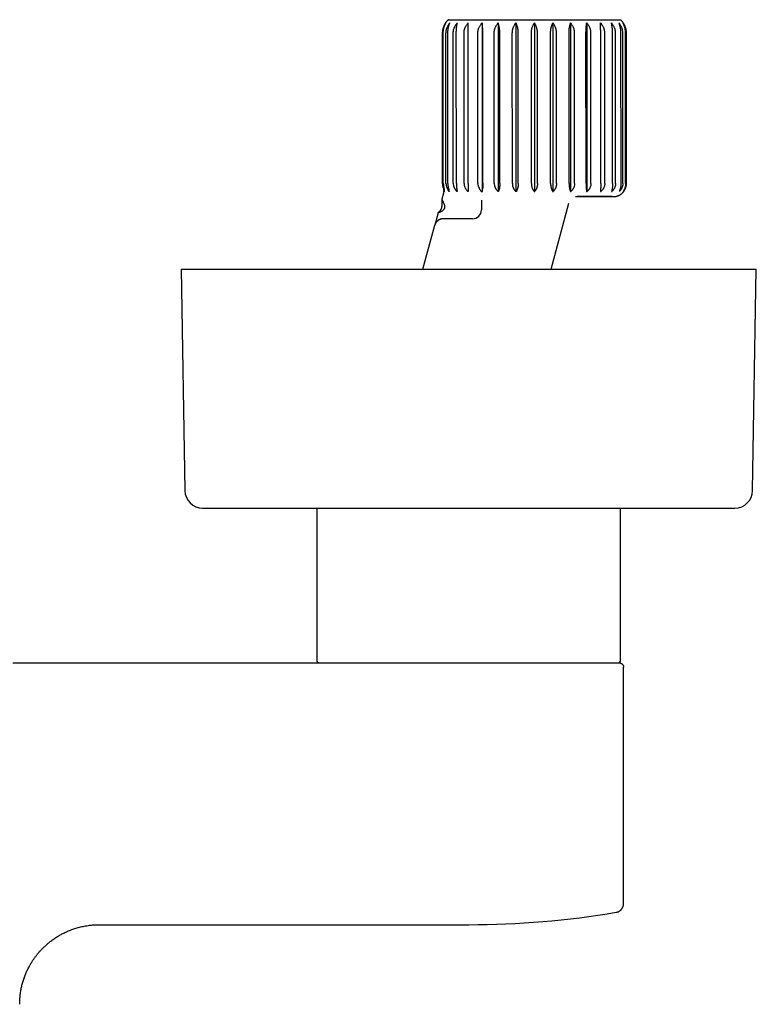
# Model space of a CAD drawing. Header units: millimetres. Extents: x 8 to 775, y 12 to 464.
# Tile 6 of 15: x 424 to 507, y 177 to 288. Entities that reach past the tile are written whole.
import ezdxf

# ---------------------------------------------------------------- set-up
doc = ezdxf.new("R2010")
doc.units = ezdxf.units.MM

msp = doc.modelspace()

# ---------------------------------------------------------------- linework, layer by layer
at = {"color": 7, "linetype": 'Continuous', "lineweight": 30}
for p, q in [((476.22, 287.45), (476.23, 268.42)), ((478.04, 287.45), (478.05, 268.42)), ((480.04, 287.45), (480.05, 268.42)), ((482.13, 287.45), (482.14, 268.42)), ((484.22, 287.45), (484.23, 268.42)), ((486.22, 287.45), (486.22, 268.42)), ((488.04, 287.45), (488.04, 268.42)), ((471.73, 286.32), (471.74, 269.32)), ((471.76, 269.32), (471.76, 286.32)), ((471.83, 269.32), (471.83, 286.32)), ((472.14, 269.32), (472.14, 286.32)), ((472.36, 269.32), (472.35, 286.32)), ((472.96, 269.32), (472.96, 286.32)), ((473.31, 269.32), (473.3, 286.32)), ((474.18, 269.32), (474.18, 286.32)), ((474.64, 269.32), (474.64, 286.32)), ((475.75, 269.32), (475.74, 286.32)), ((476.3, 269.32), (476.3, 286.32)), ((477.59, 269.32), (477.59, 286.32)), ((478.22, 269.32), (478.22, 286.32)), ((479.64, 269.32), (479.63, 286.32)), ((480.31, 269.32), (480.31, 286.32)), ((481.79, 269.32), (481.79, 286.32)), ((482.48, 269.32), (482.48, 286.32)), ((483.96, 269.32), (483.96, 286.32)), ((484.63, 269.32), (484.63, 286.32)), ((486.05, 269.32), (486.05, 286.32)), ((486.68, 269.32), (486.67, 286.32)), ((487.97, 269.32), (487.96, 286.32)), ((488.52, 269.32), (488.52, 286.32)), ((489.63, 269.32), (489.63, 286.32)), ((490.09, 269.32), (490.09, 286.32)), ((490.97, 269.32), (490.96, 286.32)), ((491.31, 269.32), (491.31, 286.32)), ((491.92, 269.32), (491.91, 286.32)), ((492.13, 269.32), (492.12, 286.32)), ((492.44, 269.32), (492.43, 286.32)), ((492.51, 269.32), (492.51, 286.32)), ((492.54, 269.32), (492.53, 286.32)), ((471.84, 268.23), (471.66, 267.55)), ((471.98, 268.42), (471.92, 268.42)), ((471.66, 267.55), (471.66, 266.82)), ((476.14, 267.44), (476.14, 266.32)), ((471.25, 266.01), (470.86, 264.58)), ((476.14, 266.32), (476.14, 266.32)), ((484.03, 259.62), (486.03, 267.08)), ((484.03, 259.62), (486.03, 267.08)), ((471.82, 265.32), (471.8, 265.32)), ((471.83, 265.32), (471.81, 265.32)), ((475.14, 265.32), (472.97, 265.32)), ((469.54, 259.62), (470.86, 264.58)), ((442.21, 259.62), (442.63, 234.59)), ((442.21, 259.62), (502.78, 259.62)), ((502.78, 259.62), (507.21, 259.62)), ((506.79, 234.59), (507.21, 259.62)), ((444.63, 232.62), (500.69, 232.62)), ((457.53, 232.62), (457.53, 215.43)), ((491.88, 215.43), (491.88, 232.62)), ((500.69, 232.62), (504.79, 232.62)), ((423.2, 215.13), (474.71, 215.13)), ((492.21, 187.92), (492.21, 214.63)), ((492.21, 214.63), (492.21, 214.63)), ((492.21, 187.92), (492.21, 187.91)), ((492.21, 187.92), (492.21, 187.92)), ((432.96, 185.53), (474.71, 185.53))]:
    msp.add_line(p, q, dxfattribs=at)
at = {"color": 7, "linetype": 'Continuous', "lineweight": 30, "flags": 128}
for points in [[(472.41, 287.82), (472.41, 287.82), (472.42, 287.82), (472.44, 287.82), (472.46, 287.82), (472.49, 287.82), (472.53, 287.82), (472.57, 287.82), (472.62, 287.82), (472.68, 287.82), (472.74, 287.82), (472.81, 287.82), (472.88, 287.82), (472.97, 287.82), (473.05, 287.82), (473.15, 287.82), (473.25, 287.82), (473.36, 287.82), (473.47, 287.82), (473.59, 287.82), (473.71, 287.82), (473.84, 287.82), (473.98, 287.82), (474.12, 287.82), (474.27, 287.82), (474.42, 287.82), (474.58, 287.82), (474.74, 287.82), (474.91, 287.82), (475.08, 287.82), (475.26, 287.82), (475.44, 287.82), (475.63, 287.82), (475.82, 287.82), (476.01, 287.82), (476.21, 287.82), (476.42, 287.82), (476.62, 287.82), (476.84, 287.82), (477.05, 287.82), (477.27, 287.82), (477.49, 287.82), (477.72, 287.82), (477.95, 287.82), (478.18, 287.82), (478.41, 287.82), (478.65, 287.82), (478.89, 287.82), (479.13, 287.82), (479.37, 287.82), (479.62, 287.82), (479.86, 287.82), (480.11, 287.82), (480.36, 287.82), (480.61, 287.82), (480.86, 287.82), (481.12, 287.82), (481.37, 287.82), (481.62, 287.82), (481.88, 287.82), (482.13, 287.82), (482.39, 287.82), (482.64, 287.82), (482.89, 287.82), (483.15, 287.82), (483.4, 287.82), (483.65, 287.82), (483.9, 287.82), (484.15, 287.82), (484.4, 287.82), (484.65, 287.82), (484.89, 287.82), (485.14, 287.82), (485.38, 287.82), (485.62, 287.82), (485.85, 287.82), (486.09, 287.82), (486.32, 287.82), (486.55, 287.82), (486.77, 287.82), (486.99, 287.82), (487.21, 287.82), (487.43, 287.82), (487.64, 287.82), (487.85, 287.82), (488.05, 287.82), (488.25, 287.82), (488.45, 287.82), (488.64, 287.82), (488.82, 287.82), (489.01, 287.82), (489.18, 287.82), (489.36, 287.82), (489.53, 287.82), (489.69, 287.82), (489.85, 287.82), (490, 287.82), (490.14, 287.82), (490.29, 287.82), (490.42, 287.82), (490.55, 287.82), (490.68, 287.82), (490.8, 287.82), (490.91, 287.82), (491.01, 287.82), (491.11, 287.82), (491.21, 287.82), (491.3, 287.82), (491.38, 287.82), (491.45, 287.82), (491.52, 287.82), (491.59, 287.82), (491.64, 287.82), (491.69, 287.82), (491.74, 287.82), (491.77, 287.82), (491.8, 287.82), (491.82, 287.82), (491.84, 287.82), (491.85, 287.82), (491.85, 287.82)], [(472.52, 268.42), (472.51, 268.42), (472.51, 268.42), (472.5, 268.42), (472.49, 268.42), (472.48, 268.42), (472.47, 268.42), (472.47, 268.42), (472.46, 268.42)], [(473.41, 268.42), (473.41, 268.42), (473.4, 268.42), (473.4, 268.42), (473.39, 268.42), (473.38, 268.42), (473.38, 268.42), (473.37, 268.42), (473.36, 268.42)], [(474.66, 268.42), (474.66, 268.42), (474.65, 268.42), (474.64, 268.42), (474.63, 268.42), (474.62, 268.42), (474.61, 268.42), (474.61, 268.42), (474.6, 268.42)], [(478.07, 268.42), (478.06, 268.42), (478.05, 268.42), (478.04, 268.42), (478.03, 268.42), (478.02, 268.42), (478.01, 268.42), (477.99, 268.42), (477.98, 268.42)], [(480.09, 268.42), (480.07, 268.42), (480.06, 268.42), (480.05, 268.42), (480.04, 268.42), (480.02, 268.42), (480.01, 268.42), (480, 268.42), (479.99, 268.42)], [(482.09, 268.42), (482.1, 268.42), (482.11, 268.42), (482.12, 268.42), (482.14, 268.42), (482.15, 268.42), (482.16, 268.42), (482.17, 268.42), (482.19, 268.42)], [(484.19, 268.42), (484.2, 268.42), (484.21, 268.42), (484.22, 268.42), (484.24, 268.42), (484.25, 268.42), (484.26, 268.42), (484.27, 268.42), (484.28, 268.42)], [(486.2, 268.42), (486.21, 268.42), (486.22, 268.42), (486.23, 268.42), (486.24, 268.42), (486.26, 268.42), (486.27, 268.42), (486.28, 268.42), (486.29, 268.42)], [(488.03, 268.42), (488.04, 268.42), (488.05, 268.42), (488.06, 268.42), (488.07, 268.42), (488.08, 268.42), (488.09, 268.42), (488.1, 268.42), (488.11, 268.42)], [(489.61, 268.42), (489.62, 268.42), (489.63, 268.42), (489.63, 268.42), (489.64, 268.42), (489.65, 268.42), (489.66, 268.42), (489.67, 268.42), (489.68, 268.42)], [(490.86, 268.42), (490.86, 268.42), (490.87, 268.42), (490.88, 268.42), (490.88, 268.42), (490.89, 268.42), (490.9, 268.42), (490.9, 268.42), (490.91, 268.42)], [(491.73, 268.42), (491.73, 268.42), (491.73, 268.42), (491.74, 268.42), (491.74, 268.42), (491.75, 268.42), (491.75, 268.42), (491.75, 268.42), (491.76, 268.42)], [(492.18, 268.42), (492.18, 268.42), (492.18, 268.42), (492.18, 268.42), (492.18, 268.42), (492.18, 268.42), (492.18, 268.42), (492.18, 268.42), (492.19, 268.42)], [(486.78, 267.82), (486.92, 267.82), (487.06, 267.82), (487.19, 267.82), (487.33, 267.82), (487.46, 267.82), (487.59, 267.82), (487.72, 267.82), (487.85, 267.82), (487.98, 267.82), (488.1, 267.82), (488.22, 267.82), (488.34, 267.82), (488.46, 267.82), (488.58, 267.82), (488.69, 267.82), (488.8, 267.82), (488.91, 267.82), (489.01, 267.82), (489.12, 267.82), (489.22, 267.82), (489.32, 267.82), (489.41, 267.82), (489.51, 267.82), (489.6, 267.82), (489.69, 267.82), (489.77, 267.82), (489.86, 267.82), (489.94, 267.82), (490.02, 267.82), (490.09, 267.82), (490.17, 267.82), (490.24, 267.82), (490.3, 267.82), (490.37, 267.82), (490.43, 267.82), (490.49, 267.82), (490.54, 267.82), (490.6, 267.82), (490.65, 267.82), (490.69, 267.82), (490.74, 267.82), (490.78, 267.82), (490.82, 267.82), (490.85, 267.82), (490.88, 267.82), (490.91, 267.82), (490.94, 267.82), (490.96, 267.82), (490.98, 267.82)], [(490.93, 267.82), (490.91, 267.82), (490.88, 267.82), (490.85, 267.82), (490.82, 267.82), (490.78, 267.82), (490.74, 267.82), (490.69, 267.82), (490.65, 267.82), (490.6, 267.82), (490.54, 267.82), (490.49, 267.82), (490.43, 267.82), (490.37, 267.82), (490.3, 267.82), (490.24, 267.82), (490.17, 267.82), (490.09, 267.82), (490.02, 267.82), (489.94, 267.82), (489.86, 267.82), (489.77, 267.82), (489.69, 267.82), (489.6, 267.82), (489.51, 267.82), (489.41, 267.82), (489.32, 267.82), (489.22, 267.82), (489.12, 267.82), (489.01, 267.82), (488.91, 267.82), (488.8, 267.82), (488.69, 267.82), (488.58, 267.82), (488.46, 267.82), (488.34, 267.82), (488.22, 267.82), (488.1, 267.82), (487.98, 267.82), (487.85, 267.82), (487.72, 267.82), (487.59, 267.82), (487.46, 267.82), (487.33, 267.82), (487.19, 267.82), (487.06, 267.82), (486.95, 267.82)]]:
    msp.add_lwpolyline(points, dxfattribs=at)
at = {"color": 7, "linetype": 'Continuous', "lineweight": 30}
for centre, radius, start, end in [((475.14, 266.32), 1, 270.0122, 0.0122), ((444.63, 234.62), 2, 180.9548, 270), ((504.79, 234.62), 2, 270, 359.0452), ((457.83, 215.43), 0.3, 180, 270), ((491.58, 215.43), 0.3, 270, 0), ((474.71, 285.55), 100.02, 270.0009, 279.5931)]:
    msp.add_arc(centre, radius, start, end, dxfattribs=at)
for points, knots in [([(472.41, 287.82), (472.4, 287.81), (472.37, 287.78), (472.32, 287.74), (472.27, 287.69), (472.23, 287.64), (472.18, 287.58), (472.14, 287.53), (472.1, 287.47), (472.06, 287.41), (472.02, 287.35), (471.98, 287.28), (471.94, 287.21), (471.91, 287.14), (471.88, 287.07), (471.85, 287), (471.83, 286.93), (471.81, 286.86), (471.79, 286.79), (471.77, 286.71), (471.76, 286.64), (471.75, 286.56), (471.74, 286.49), (471.73, 286.42), (471.73, 286.36), (471.73, 286.32), (471.73, 286.32)], [0, 0, 0, 0, 0.027992, 0.069009, 0.110051, 0.151114, 0.192195, 0.233293, 0.274406, 0.315533, 0.361206, 0.406809, 0.452226, 0.497464, 0.542531, 0.587437, 0.632189, 0.676793, 0.721255, 0.765578, 0.809769, 0.853829, 0.897762, 0.941571, 0.985258, 1, 1, 1, 1]), ([(471.76, 286.32), (471.76, 286.36), (471.76, 286.45), (471.77, 286.56), (471.79, 286.65), (471.8, 286.71), (471.82, 286.78), (471.84, 286.86), (471.87, 286.96), (471.92, 287.08), (471.98, 287.2), (472.03, 287.29), (472.09, 287.38), (472.12, 287.42), (472.14, 287.45)], [0, 0, 0, 0, 0.104298, 0.209449, 0.263302, 0.317266, 0.371561, 0.425963, 0.530245, 0.635223, 0.742226, 0.849857, 0.924839, 1, 1, 1, 1]), ([(471.83, 286.32), (471.83, 286.36), (471.83, 286.45), (471.84, 286.56), (471.85, 286.65), (471.86, 286.71), (471.88, 286.78), (471.9, 286.86), (471.92, 286.97), (471.96, 287.08), (472.01, 287.2), (472.05, 287.29), (472.1, 287.38), (472.12, 287.42), (472.14, 287.45)], [0, 0, 0, 0, 0.1042982, 0.2094485, 0.263302, 0.3172664, 0.3715609, 0.425963, 0.5302448, 0.6352225, 0.742226, 0.849857, 0.9248394, 1, 1, 1, 1]), ([(472.14, 286.32), (472.14, 286.36), (472.14, 286.45), (472.16, 286.56), (472.17, 286.65), (472.19, 286.71), (472.21, 286.78), (472.23, 286.86), (472.27, 286.97), (472.33, 287.08), (472.39, 287.2), (472.45, 287.3), (472.52, 287.38), (472.55, 287.42), (472.57, 287.45)], [0, 0, 0, 0, 0.104298, 0.209449, 0.263302, 0.317377, 0.371561, 0.425963, 0.530245, 0.635223, 0.742226, 0.849857, 0.924839, 1, 1, 1, 1]), ([(472.35, 286.32), (472.35, 286.36), (472.35, 286.45), (472.36, 286.56), (472.37, 286.65), (472.38, 286.71), (472.39, 286.78), (472.4, 286.86), (472.42, 286.97), (472.45, 287.08), (472.48, 287.2), (472.51, 287.3), (472.54, 287.38), (472.56, 287.42), (472.57, 287.45)], [0, 0, 0, 0, 0.104298, 0.209449, 0.263302, 0.317377, 0.371561, 0.425963, 0.530245, 0.635223, 0.742226, 0.849857, 0.924839, 1, 1, 1, 1]), ([(472.96, 286.32), (472.96, 286.36), (472.96, 286.44), (472.98, 286.57), (473, 286.7), (473.04, 286.8), (473.07, 286.89), (473.1, 286.96), (473.13, 287.02), (473.16, 287.09), (473.2, 287.15), (473.24, 287.21), (473.28, 287.27), (473.33, 287.33), (473.38, 287.39), (473.41, 287.43), (473.43, 287.45)], [0, 0, 0, 0, 0.099279, 0.199293, 0.301575, 0.404613, 0.462988, 0.52149, 0.580148, 0.638923, 0.698041, 0.757267, 0.8177, 0.878237, 0.939072, 1, 1, 1, 1]), ([(473.3, 286.32), (473.3, 286.36), (473.3, 286.45), (473.31, 286.56), (473.31, 286.65), (473.32, 286.71), (473.32, 286.78), (473.33, 286.86), (473.34, 286.97), (473.36, 287.08), (473.37, 287.2), (473.39, 287.3), (473.41, 287.38), (473.42, 287.43), (473.43, 287.45)], [0, 0, 0, 0, 0.104298, 0.209449, 0.263302, 0.317266, 0.371561, 0.425963, 0.530245, 0.635223, 0.742226, 0.849857, 0.924839, 1, 1, 1, 1]), ([(474.18, 286.32), (474.18, 286.36), (474.18, 286.45), (474.2, 286.56), (474.21, 286.65), (474.23, 286.72), (474.25, 286.78), (474.28, 286.87), (474.32, 286.97), (474.39, 287.09), (474.46, 287.2), (474.53, 287.3), (474.6, 287.38), (474.64, 287.43), (474.66, 287.45)], [0, 0, 0, 0, 0.104298, 0.209449, 0.263357, 0.317377, 0.371616, 0.425963, 0.530245, 0.635223, 0.742226, 0.849857, 0.924839, 1, 1, 1, 1]), ([(474.64, 286.32), (474.64, 286.36), (474.64, 286.44), (474.64, 286.55), (474.64, 286.64), (474.64, 286.72), (474.64, 286.78), (474.64, 286.87), (474.65, 286.97), (474.65, 287.09), (474.65, 287.2), (474.66, 287.3), (474.66, 287.38), (474.66, 287.43), (474.66, 287.45)], [0, 0, 0, 0, 0.104297, 0.18362, 0.263309, 0.317383, 0.371567, 0.425969, 0.530249, 0.635226, 0.742228, 0.849858, 0.92484, 1, 1, 1, 1]), ([(475.74, 286.32), (475.75, 286.36), (475.75, 286.45), (475.76, 286.56), (475.78, 286.65), (475.8, 286.72), (475.82, 286.78), (475.85, 286.87), (475.89, 286.97), (475.95, 287.09), (476.02, 287.2), (476.09, 287.3), (476.16, 287.38), (476.2, 287.43), (476.22, 287.45)], [0, 0, 0, 0, 0.104298, 0.209449, 0.263357, 0.317377, 0.371616, 0.425963, 0.530245, 0.635223, 0.742226, 0.849857, 0.924839, 1, 1, 1, 1]), ([(476.3, 286.32), (476.3, 286.36), (476.3, 286.45), (476.3, 286.56), (476.3, 286.65), (476.29, 286.72), (476.29, 286.78), (476.28, 286.87), (476.28, 286.97), (476.27, 287.09), (476.26, 287.2), (476.25, 287.3), (476.24, 287.38), (476.23, 287.43), (476.22, 287.45)], [0, 0, 0, 0, 0.104298, 0.209449, 0.263357, 0.317377, 0.371616, 0.425963, 0.530245, 0.635223, 0.742226, 0.849857, 0.924839, 1, 1, 1, 1]), ([(477.59, 286.32), (477.59, 286.36), (477.59, 286.45), (477.61, 286.56), (477.62, 286.65), (477.64, 286.72), (477.66, 286.78), (477.69, 286.87), (477.73, 286.97), (477.78, 287.09), (477.85, 287.2), (477.92, 287.3), (477.98, 287.38), (478.02, 287.43), (478.04, 287.45)], [0, 0, 0, 0, 0.1042982, 0.2094485, 0.263302, 0.3173767, 0.3716696, 0.425963, 0.5302448, 0.6352225, 0.742226, 0.849857, 0.9248394, 1, 1, 1, 1]), ([(478.22, 286.32), (478.22, 286.36), (478.22, 286.44), (478.21, 286.55), (478.21, 286.64), (478.2, 286.72), (478.19, 286.78), (478.18, 286.87), (478.17, 286.97), (478.14, 287.09), (478.12, 287.2), (478.09, 287.3), (478.07, 287.38), (478.05, 287.43), (478.04, 287.45)], [0, 0, 0, 0, 0.104297, 0.18362, 0.263309, 0.317273, 0.371621, 0.425969, 0.530249, 0.635226, 0.742228, 0.849858, 0.92484, 1, 1, 1, 1]), ([(479.63, 286.32), (479.64, 286.37), (479.64, 286.44), (479.65, 286.55), (479.66, 286.64), (479.68, 286.72), (479.7, 286.78), (479.72, 286.87), (479.76, 286.97), (479.81, 287.09), (479.87, 287.2), (479.93, 287.3), (479.99, 287.38), (480.02, 287.43), (480.04, 287.45)], [0, 0, 0, 0, 0.104297, 0.18362, 0.263309, 0.317273, 0.371621, 0.425969, 0.530249, 0.635226, 0.742228, 0.849858, 0.92484, 1, 1, 1, 1]), ([(480.31, 286.32), (480.31, 286.37), (480.31, 286.44), (480.3, 286.55), (480.29, 286.64), (480.28, 286.72), (480.27, 286.78), (480.25, 286.87), (480.23, 286.97), (480.19, 287.09), (480.16, 287.2), (480.12, 287.3), (480.08, 287.38), (480.05, 287.43), (480.04, 287.45)], [0, 0, 0, 0, 0.104297, 0.18362, 0.263309, 0.317273, 0.371621, 0.425969, 0.530249, 0.635226, 0.742228, 0.849858, 0.92484, 1, 1, 1, 1]), ([(481.79, 286.32), (481.79, 286.36), (481.79, 286.42), (481.8, 286.51), (481.8, 286.59), (481.81, 286.65), (481.83, 286.72), (481.84, 286.78), (481.86, 286.87), (481.89, 286.97), (481.94, 287.09), (481.99, 287.2), (482.04, 287.3), (482.09, 287.38), (482.12, 287.43), (482.13, 287.45)], [0, 0, 0, 0, 0.078624, 0.157249, 0.210454, 0.26366, 0.317401, 0.371583, 0.425984, 0.530262, 0.635236, 0.742235, 0.849862, 0.924842, 1, 1, 1, 1]), ([(482.48, 286.32), (482.48, 286.36), (482.48, 286.42), (482.47, 286.51), (482.46, 286.59), (482.45, 286.65), (482.44, 286.72), (482.42, 286.78), (482.4, 286.87), (482.37, 286.97), (482.33, 287.09), (482.28, 287.2), (482.23, 287.3), (482.18, 287.38), (482.15, 287.43), (482.13, 287.45)], [0, 0, 0, 0, 0.078624, 0.157249, 0.210454, 0.26366, 0.317401, 0.371583, 0.425984, 0.530262, 0.635236, 0.742235, 0.849862, 0.924842, 1, 1, 1, 1]), ([(483.96, 286.32), (483.96, 286.37), (483.96, 286.45), (483.97, 286.56), (483.98, 286.65), (483.99, 286.72), (484, 286.78), (484.01, 286.87), (484.04, 286.97), (484.07, 287.09), (484.11, 287.2), (484.15, 287.3), (484.19, 287.38), (484.21, 287.43), (484.22, 287.45)], [0, 0, 0, 0, 0.104298, 0.209449, 0.263302, 0.317377, 0.37167, 0.425963, 0.530245, 0.635223, 0.742226, 0.849857, 0.924839, 1, 1, 1, 1]), ([(484.63, 286.32), (484.63, 286.37), (484.63, 286.44), (484.62, 286.55), (484.6, 286.64), (484.59, 286.72), (484.57, 286.78), (484.54, 286.87), (484.51, 286.97), (484.46, 287.09), (484.4, 287.2), (484.33, 287.3), (484.28, 287.38), (484.24, 287.43), (484.22, 287.45)], [0, 0, 0, 0, 0.104297, 0.18362, 0.263309, 0.317273, 0.371621, 0.425969, 0.530249, 0.635226, 0.742228, 0.849858, 0.92484, 1, 1, 1, 1]), ([(486.05, 286.32), (486.05, 286.37), (486.05, 286.45), (486.05, 286.56), (486.06, 286.65), (486.06, 286.72), (486.07, 286.78), (486.08, 286.87), (486.1, 286.97), (486.12, 287.09), (486.15, 287.2), (486.17, 287.3), (486.2, 287.38), (486.21, 287.43), (486.22, 287.45)], [0, 0, 0, 0, 0.104298, 0.209449, 0.263302, 0.317377, 0.37167, 0.425963, 0.530245, 0.635223, 0.742226, 0.849857, 0.924839, 1, 1, 1, 1]), ([(486.67, 286.32), (486.67, 286.37), (486.67, 286.45), (486.66, 286.56), (486.64, 286.65), (486.62, 286.72), (486.61, 286.78), (486.58, 286.87), (486.54, 286.97), (486.48, 287.09), (486.41, 287.2), (486.35, 287.3), (486.28, 287.38), (486.24, 287.43), (486.22, 287.45)], [0, 0, 0, 0, 0.104298, 0.209449, 0.263302, 0.317377, 0.37167, 0.425963, 0.530245, 0.635223, 0.742226, 0.849857, 0.924839, 1, 1, 1, 1]), ([(487.96, 286.32), (487.96, 286.37), (487.96, 286.45), (487.97, 286.56), (487.97, 286.65), (487.97, 286.72), (487.97, 286.78), (487.98, 286.87), (487.99, 286.97), (488, 287.09), (488.01, 287.2), (488.02, 287.3), (488.03, 287.38), (488.04, 287.43), (488.04, 287.45)], [0, 0, 0, 0, 0.104298, 0.209449, 0.263302, 0.317377, 0.371616, 0.425963, 0.530245, 0.635223, 0.742226, 0.849857, 0.924839, 1, 1, 1, 1]), ([(488.52, 286.32), (488.52, 286.37), (488.52, 286.44), (488.5, 286.55), (488.49, 286.64), (488.47, 286.72), (488.45, 286.78), (488.42, 286.87), (488.38, 286.97), (488.31, 287.09), (488.24, 287.2), (488.17, 287.3), (488.1, 287.38), (488.06, 287.43), (488.04, 287.45)], [0, 0, 0, 0, 0.1042972, 0.1836201, 0.2633092, 0.3172731, 0.371567, 0.4259686, 0.5302494, 0.6352261, 0.7422285, 0.8498584, 0.9248401, 1, 1, 1, 1]), ([(490.09, 286.32), (490.09, 286.37), (490.08, 286.44), (490.07, 286.55), (490.05, 286.64), (490.03, 286.72), (490.01, 286.78), (489.98, 286.87), (489.94, 286.97), (489.88, 287.09), (489.81, 287.2), (489.74, 287.3), (489.67, 287.38), (489.62, 287.43), (489.6, 287.45)], [0, 0, 0, 0, 0.104297, 0.18362, 0.263309, 0.317273, 0.371567, 0.425969, 0.530249, 0.635226, 0.742228, 0.849858, 0.92484, 1, 1, 1, 1]), ([(489.63, 286.32), (489.63, 286.37), (489.63, 286.45), (489.63, 286.56), (489.62, 286.65), (489.62, 286.72), (489.62, 286.78), (489.62, 286.87), (489.62, 286.97), (489.62, 287.09), (489.61, 287.2), (489.61, 287.3), (489.6, 287.38), (489.6, 287.43), (489.6, 287.45)], [0, 0, 0, 0, 0.104298, 0.209449, 0.263302, 0.317377, 0.371561, 0.425963, 0.530245, 0.635223, 0.742226, 0.849857, 0.924839, 1, 1, 1, 1]), ([(491.31, 286.32), (491.31, 286.37), (491.3, 286.45), (491.29, 286.56), (491.27, 286.65), (491.25, 286.72), (491.24, 286.78), (491.21, 286.87), (491.16, 286.97), (491.1, 287.09), (491.04, 287.2), (490.97, 287.3), (490.9, 287.38), (490.86, 287.43), (490.84, 287.45)], [0, 0, 0, 0, 0.104298, 0.209449, 0.263357, 0.317266, 0.371614, 0.425963, 0.530245, 0.635223, 0.742226, 0.849857, 0.924839, 1, 1, 1, 1]), ([(490.96, 286.32), (490.96, 286.37), (490.96, 286.45), (490.96, 286.56), (490.95, 286.65), (490.95, 286.72), (490.94, 286.78), (490.94, 286.87), (490.92, 286.97), (490.91, 287.09), (490.89, 287.2), (490.87, 287.3), (490.85, 287.38), (490.84, 287.43), (490.84, 287.45)], [0, 0, 0, 0, 0.104298, 0.209449, 0.263357, 0.317266, 0.371614, 0.425963, 0.530245, 0.635223, 0.742226, 0.849857, 0.924839, 1, 1, 1, 1]), ([(492.12, 286.32), (492.12, 286.37), (492.12, 286.45), (492.11, 286.56), (492.09, 286.65), (492.08, 286.72), (492.06, 286.78), (492.03, 286.87), (491.99, 286.97), (491.94, 287.09), (491.87, 287.2), (491.81, 287.3), (491.75, 287.38), (491.71, 287.43), (491.69, 287.45)], [0, 0, 0, 0, 0.104298, 0.209449, 0.263357, 0.317266, 0.371614, 0.425963, 0.530245, 0.635223, 0.742226, 0.849857, 0.924839, 1, 1, 1, 1]), ([(491.91, 286.32), (491.91, 286.37), (491.91, 286.45), (491.9, 286.56), (491.89, 286.65), (491.89, 286.72), (491.88, 286.78), (491.86, 286.87), (491.84, 286.97), (491.82, 287.09), (491.78, 287.2), (491.75, 287.3), (491.72, 287.38), (491.7, 287.43), (491.69, 287.45)], [0, 0, 0, 0, 0.104298, 0.209449, 0.263357, 0.317266, 0.371614, 0.425963, 0.530245, 0.635223, 0.742226, 0.849857, 0.924839, 1, 1, 1, 1]), ([(492.53, 286.32), (492.53, 286.33), (492.53, 286.36), (492.53, 286.42), (492.53, 286.5), (492.52, 286.57), (492.51, 286.64), (492.49, 286.71), (492.48, 286.78), (492.46, 286.85), (492.44, 286.92), (492.42, 286.99), (492.39, 287.06), (492.36, 287.13), (492.33, 287.19), (492.3, 287.25), (492.27, 287.32), (492.23, 287.38), (492.19, 287.44), (492.15, 287.49), (492.11, 287.55), (492.07, 287.61), (492.02, 287.66), (491.97, 287.71), (491.92, 287.76), (491.88, 287.79), (491.86, 287.82), (491.85, 287.82)], [0, 0, 0, 0, 0.016707, 0.060176, 0.103528, 0.146762, 0.18988, 0.232881, 0.275766, 0.318533, 0.361183, 0.403714, 0.446125, 0.488414, 0.530578, 0.572616, 0.614525, 0.6563, 0.697939, 0.739437, 0.78079, 0.82199, 0.863033, 0.903912, 0.944618, 0.985142, 1, 1, 1, 1]), ([(492.51, 286.32), (492.5, 286.36), (492.5, 286.45), (492.49, 286.56), (492.48, 286.65), (492.46, 286.72), (492.45, 286.78), (492.43, 286.87), (492.39, 286.97), (492.34, 287.09), (492.29, 287.2), (492.23, 287.3), (492.18, 287.38), (492.14, 287.43), (492.13, 287.45)], [0, 0, 0, 0, 0.104298, 0.209449, 0.263357, 0.317266, 0.371614, 0.425963, 0.530245, 0.635223, 0.742226, 0.849857, 0.924839, 1, 1, 1, 1]), ([(492.43, 286.32), (492.43, 286.37), (492.43, 286.45), (492.42, 286.56), (492.41, 286.65), (492.4, 286.72), (492.39, 286.78), (492.37, 286.87), (492.34, 286.97), (492.3, 287.09), (492.26, 287.2), (492.21, 287.3), (492.17, 287.38), (492.14, 287.43), (492.13, 287.45)], [0, 0, 0, 0, 0.104298, 0.209449, 0.263357, 0.317266, 0.371614, 0.425963, 0.530245, 0.635223, 0.742226, 0.849857, 0.924839, 1, 1, 1, 1]), ([(471.74, 269.32), (471.74, 269.31), (471.74, 269.28), (471.74, 269.24), (471.74, 269.17), (471.75, 269.11), (471.76, 269.05), (471.77, 268.99), (471.79, 268.92), (471.8, 268.87), (471.82, 268.84), (471.82, 268.82)], [0, 0, 0, 0, 0.03238, 0.159072, 0.285306, 0.411086, 0.536415, 0.661294, 0.785724, 0.9097, 1, 1, 1, 1]), ([(471.76, 269.32), (471.76, 269.29), (471.76, 269.22), (471.77, 269.13), (471.79, 269.03), (471.81, 268.95), (471.83, 268.87), (471.85, 268.83), (471.86, 268.81)], [0, 0, 0, 0, 0.179233, 0.35847, 0.543188, 0.727918, 0.863714, 1, 1, 1, 1]), ([(471.82, 268.82), (471.82, 268.81), (471.83, 268.8), (471.84, 268.77), (471.84, 268.76), (471.84, 268.74), (471.85, 268.71), (471.86, 268.67), (471.87, 268.61), (471.87, 268.56), (471.88, 268.51), (471.88, 268.46), (471.87, 268.42), (471.87, 268.39), (471.87, 268.36), (471.86, 268.33), (471.85, 268.28), (471.85, 268.25), (471.84, 268.23)], [0, 0, 0, 0, 0.047111, 0.087287, 0.115227, 0.141084, 0.167616, 0.273088, 0.367197, 0.456649, 0.532383, 0.61729, 0.693845, 0.728238, 0.775177, 0.836118, 0.911059, 1, 1, 1, 1]), ([(471.83, 269.32), (471.84, 269.29), (471.84, 269.22), (471.84, 269.13), (471.86, 269.03), (471.88, 268.94), (471.9, 268.86), (471.91, 268.81), (471.92, 268.78)], [0, 0, 0, 0, 0.170888, 0.341779, 0.517941, 0.694114, 0.846675, 1, 1, 1, 1]), ([(471.92, 268.42), (471.92, 268.44), (471.93, 268.48), (471.92, 268.55), (471.91, 268.61), (471.9, 268.68), (471.88, 268.74), (471.87, 268.78), (471.86, 268.81)], [0, 0, 0, 0, 0.1629947, 0.3256752, 0.4894072, 0.6555301, 0.8253271, 1, 1, 1, 1]), ([(471.98, 268.42), (471.98, 268.45), (471.98, 268.51), (471.96, 268.6), (471.95, 268.7), (471.93, 268.75), (471.92, 268.78)], [0, 0, 0, 0, 0.249629, 0.496842, 0.745654, 1, 1, 1, 1]), ([(472.14, 269.32), (472.14, 269.28), (472.15, 269.22), (472.16, 269.12), (472.18, 269.02), (472.2, 268.93), (472.24, 268.85), (472.27, 268.77), (472.31, 268.7), (472.34, 268.65), (472.35, 268.62)], [0, 0, 0, 0, 0.132116, 0.264235, 0.400685, 0.537145, 0.651763, 0.766388, 0.88319, 1, 1, 1, 1]), ([(472.46, 268.42), (472.45, 268.44), (472.43, 268.48), (472.4, 268.55), (472.37, 268.6), (472.35, 268.62)], [0, 0, 0, 0, 0.279761, 0.5599899, 1, 1, 1, 1]), ([(472.36, 269.32), (472.36, 269.28), (472.36, 269.22), (472.36, 269.12), (472.37, 269.02), (472.39, 268.92), (472.41, 268.83), (472.43, 268.75), (472.45, 268.66), (472.47, 268.61), (472.48, 268.58)], [0, 0, 0, 0, 0.124274, 0.249563, 0.377992, 0.507466, 0.628747, 0.750791, 0.875053, 1, 1, 1, 1]), ([(472.52, 268.42), (472.52, 268.45), (472.5, 268.51), (472.49, 268.56), (472.48, 268.58)], [0, 0, 0, 0, 0.496757, 1, 1, 1, 1]), ([(472.96, 269.32), (472.96, 269.29), (472.96, 269.22), (472.98, 269.12), (473, 269.02), (473.03, 268.92), (473.07, 268.83), (473.11, 268.74), (473.17, 268.66), (473.23, 268.57), (473.29, 268.49), (473.34, 268.44), (473.36, 268.42)], [0, 0, 0, 0, 0.097172, 0.195144, 0.29559, 0.396858, 0.494014, 0.591815, 0.691489, 0.791739, 0.895608, 1, 1, 1, 1]), ([(473.31, 269.32), (473.31, 269.29), (473.31, 269.22), (473.31, 269.12), (473.32, 269.02), (473.32, 268.92), (473.34, 268.83), (473.35, 268.74), (473.36, 268.66), (473.38, 268.57), (473.39, 268.49), (473.41, 268.44), (473.41, 268.42)], [0, 0, 0, 0, 0.097172, 0.195144, 0.29559, 0.396858, 0.494014, 0.591815, 0.691489, 0.791739, 0.895608, 1, 1, 1, 1]), ([(474.18, 269.32), (474.18, 269.29), (474.18, 269.22), (474.2, 269.12), (474.22, 269.02), (474.25, 268.92), (474.29, 268.83), (474.34, 268.74), (474.39, 268.66), (474.45, 268.57), (474.52, 268.49), (474.57, 268.44), (474.6, 268.42)], [0, 0, 0, 0, 0.097172, 0.195144, 0.29559, 0.396858, 0.494014, 0.591815, 0.691489, 0.791739, 0.895608, 1, 1, 1, 1]), ([(474.64, 269.32), (474.64, 269.29), (474.64, 269.22), (474.64, 269.12), (474.64, 269.02), (474.65, 268.92), (474.65, 268.83), (474.65, 268.74), (474.65, 268.66), (474.66, 268.57), (474.66, 268.49), (474.66, 268.44), (474.66, 268.42)], [0, 0, 0, 0, 0.097172, 0.195144, 0.29559, 0.396858, 0.494014, 0.591815, 0.691489, 0.791739, 0.895608, 1, 1, 1, 1]), ([(475.75, 269.32), (475.75, 269.29), (475.75, 269.22), (475.76, 269.12), (475.79, 269.02), (475.82, 268.93), (475.85, 268.84), (475.89, 268.76), (475.94, 268.68), (475.98, 268.63), (476, 268.6)], [0, 0, 0, 0, 0.12694, 0.25491, 0.386066, 0.518282, 0.637048, 0.7565, 0.877941, 1, 1, 1, 1]), ([(476, 268.6), (476.01, 268.58), (476.04, 268.55), (476.07, 268.48), (476.09, 268.44), (476.1, 268.42)], [0, 0, 0, 0, 0.328535, 0.661106, 1, 1, 1, 1]), ([(476.1, 268.42), (476.12, 268.42), (476.16, 268.42), (476.21, 268.42), (476.24, 268.42), (476.25, 268.42)], [0, 0, 0, 0, 0.389074, 0.722377, 1, 1, 1, 1]), ([(476.25, 268.42), (476.26, 268.45), (476.26, 268.5), (476.26, 268.57), (476.27, 268.63), (476.27, 268.66), (476.27, 268.68)], [0, 0, 0, 0, 0.28003, 0.559984, 0.780023, 1, 1, 1, 1]), ([(476.29, 268.83), (476.28, 268.8), (476.28, 268.75), (476.28, 268.7), (476.27, 268.68)], [0, 0, 0, 0, 0.559546, 1, 1, 1, 1]), ([(476.3, 269.32), (476.3, 269.29), (476.3, 269.23), (476.3, 269.13), (476.3, 269.04), (476.3, 268.95), (476.29, 268.89), (476.29, 268.85), (476.29, 268.83)], [0, 0, 0, 0, 0.186175, 0.373738, 0.56558, 0.758844, 0.879265, 1, 1, 1, 1]), ([(477.59, 269.32), (477.59, 269.29), (477.6, 269.22), (477.61, 269.12), (477.63, 269.02), (477.66, 268.93), (477.7, 268.83), (477.74, 268.74), (477.79, 268.66), (477.85, 268.58), (477.91, 268.5), (477.96, 268.45), (477.98, 268.42)], [0, 0, 0, 0, 0.097172, 0.195144, 0.29559, 0.396858, 0.494014, 0.591815, 0.691489, 0.791739, 0.895608, 1, 1, 1, 1]), ([(478.22, 269.32), (478.22, 269.29), (478.22, 269.22), (478.22, 269.12), (478.21, 269.02), (478.2, 268.93), (478.18, 268.83), (478.17, 268.74), (478.15, 268.66), (478.13, 268.58), (478.1, 268.5), (478.08, 268.45), (478.07, 268.42)], [0, 0, 0, 0, 0.097172, 0.195144, 0.29559, 0.396858, 0.494014, 0.591815, 0.691489, 0.791739, 0.895608, 1, 1, 1, 1]), ([(479.64, 269.32), (479.64, 269.29), (479.64, 269.22), (479.65, 269.12), (479.67, 269.02), (479.7, 268.93), (479.73, 268.83), (479.77, 268.74), (479.82, 268.66), (479.87, 268.58), (479.92, 268.5), (479.97, 268.45), (479.99, 268.42)], [0, 0, 0, 0, 0.097172, 0.195144, 0.29559, 0.396858, 0.494014, 0.591815, 0.691489, 0.791739, 0.895608, 1, 1, 1, 1]), ([(480.31, 269.32), (480.31, 269.29), (480.31, 269.22), (480.3, 269.12), (480.29, 269.02), (480.27, 268.93), (480.25, 268.83), (480.23, 268.75), (480.2, 268.66), (480.16, 268.58), (480.13, 268.5), (480.1, 268.45), (480.09, 268.42)], [0, 0, 0, 0, 0.097172, 0.195144, 0.29559, 0.396858, 0.494014, 0.591815, 0.691489, 0.791739, 0.895608, 1, 1, 1, 1]), ([(481.79, 269.32), (481.79, 269.29), (481.79, 269.22), (481.8, 269.12), (481.82, 269.02), (481.84, 268.93), (481.87, 268.83), (481.9, 268.75), (481.94, 268.66), (481.98, 268.58), (482.03, 268.5), (482.07, 268.45), (482.09, 268.42)], [0, 0, 0, 0, 0.097172, 0.195144, 0.29559, 0.396858, 0.494014, 0.591815, 0.691488, 0.791739, 0.895608, 1, 1, 1, 1]), ([(482.48, 269.32), (482.48, 269.29), (482.48, 269.22), (482.47, 269.12), (482.45, 269.02), (482.43, 268.93), (482.4, 268.83), (482.37, 268.75), (482.33, 268.66), (482.29, 268.58), (482.24, 268.5), (482.2, 268.45), (482.19, 268.42)], [0, 0, 0, 0, 0.097172, 0.195144, 0.29559, 0.396858, 0.494014, 0.591815, 0.691488, 0.791739, 0.895608, 1, 1, 1, 1]), ([(483.96, 269.32), (483.96, 269.29), (483.96, 269.22), (483.97, 269.12), (483.98, 269.02), (484, 268.93), (484.02, 268.83), (484.05, 268.75), (484.08, 268.66), (484.11, 268.58), (484.15, 268.5), (484.17, 268.45), (484.19, 268.42)], [0, 0, 0, 0, 0.097172, 0.195144, 0.29559, 0.396858, 0.494014, 0.591815, 0.691489, 0.791739, 0.895608, 1, 1, 1, 1]), ([(484.63, 269.32), (484.63, 269.29), (484.63, 269.22), (484.62, 269.12), (484.6, 269.02), (484.57, 268.93), (484.54, 268.83), (484.5, 268.75), (484.46, 268.66), (484.41, 268.58), (484.35, 268.5), (484.31, 268.45), (484.28, 268.42)], [0, 0, 0, 0, 0.097172, 0.195144, 0.29559, 0.396858, 0.494014, 0.591815, 0.691489, 0.791739, 0.895608, 1, 1, 1, 1]), ([(486.05, 269.32), (486.05, 269.29), (486.05, 269.22), (486.06, 269.12), (486.06, 269.02), (486.07, 268.93), (486.09, 268.83), (486.11, 268.75), (486.12, 268.66), (486.15, 268.58), (486.17, 268.5), (486.19, 268.45), (486.2, 268.42)], [0, 0, 0, 0, 0.097172, 0.195144, 0.29559, 0.396858, 0.494014, 0.591815, 0.691489, 0.791739, 0.895608, 1, 1, 1, 1]), ([(486.68, 269.32), (486.68, 269.29), (486.68, 269.22), (486.66, 269.12), (486.64, 269.02), (486.61, 268.93), (486.58, 268.83), (486.53, 268.75), (486.48, 268.66), (486.42, 268.58), (486.36, 268.5), (486.31, 268.45), (486.29, 268.42)], [0, 0, 0, 0, 0.097172, 0.195144, 0.29559, 0.396858, 0.494014, 0.591815, 0.691489, 0.791739, 0.895608, 1, 1, 1, 1]), ([(487.97, 269.32), (487.97, 269.29), (487.97, 269.22), (487.97, 269.12), (487.97, 269.02), (487.98, 268.93), (487.98, 268.83), (487.99, 268.75), (488, 268.66), (488.01, 268.58), (488.02, 268.5), (488.03, 268.45), (488.03, 268.42)], [0, 0, 0, 0, 0.097172, 0.195144, 0.29559, 0.396858, 0.494014, 0.591815, 0.691489, 0.791739, 0.895608, 1, 1, 1, 1]), ([(488.52, 269.32), (488.52, 269.29), (488.52, 269.22), (488.51, 269.12), (488.49, 269.02), (488.45, 268.93), (488.41, 268.83), (488.37, 268.75), (488.32, 268.66), (488.26, 268.58), (488.19, 268.5), (488.14, 268.45), (488.11, 268.42)], [0, 0, 0, 0, 0.097172, 0.195144, 0.29559, 0.396858, 0.494014, 0.591815, 0.691489, 0.791739, 0.895608, 1, 1, 1, 1]), ([(489.63, 269.32), (489.63, 269.29), (489.63, 269.22), (489.63, 269.12), (489.63, 269.02), (489.63, 268.93), (489.62, 268.83), (489.62, 268.75), (489.62, 268.66), (489.62, 268.58), (489.61, 268.5), (489.61, 268.45), (489.61, 268.42)], [0, 0, 0, 0, 0.097172, 0.195144, 0.29559, 0.396858, 0.494014, 0.591815, 0.691489, 0.791739, 0.895608, 1, 1, 1, 1]), ([(490.09, 269.32), (490.09, 269.29), (490.09, 269.22), (490.07, 269.12), (490.05, 269.02), (490.02, 268.93), (489.98, 268.83), (489.93, 268.75), (489.88, 268.66), (489.82, 268.58), (489.75, 268.5), (489.7, 268.45), (489.68, 268.42)], [0, 0, 0, 0, 0.097172, 0.195144, 0.29559, 0.396858, 0.494014, 0.591815, 0.691489, 0.791739, 0.895608, 1, 1, 1, 1]), ([(490.97, 269.32), (490.97, 269.29), (490.96, 269.22), (490.96, 269.12), (490.96, 269.02), (490.95, 268.93), (490.94, 268.83), (490.92, 268.75), (490.91, 268.66), (490.9, 268.58), (490.88, 268.5), (490.86, 268.45), (490.86, 268.42)], [0, 0, 0, 0, 0.097172, 0.195144, 0.29559, 0.396858, 0.494014, 0.591815, 0.691489, 0.791739, 0.895608, 1, 1, 1, 1]), ([(491.31, 269.32), (491.31, 269.29), (491.31, 269.22), (491.29, 269.12), (491.27, 269.02), (491.24, 268.93), (491.2, 268.83), (491.16, 268.75), (491.11, 268.66), (491.05, 268.58), (490.98, 268.5), (490.93, 268.45), (490.91, 268.42)], [0, 0, 0, 0, 0.097172, 0.195144, 0.29559, 0.396858, 0.494014, 0.591815, 0.691489, 0.791739, 0.895608, 1, 1, 1, 1]), ([(490.93, 267.82), (490.93, 267.82), (490.95, 267.82), (490.97, 267.82), (490.99, 267.82), (491, 267.82), (491.02, 267.82), (491.03, 267.82), (491.04, 267.82), (491.05, 267.82), (491.06, 267.82), (491.06, 267.82), (491.07, 267.82), (491.07, 267.82), (491.08, 267.82), (491.09, 267.82), (491.1, 267.82), (491.11, 267.82), (491.12, 267.82), (491.14, 267.82), (491.16, 267.83), (491.18, 267.83), (491.21, 267.83), (491.25, 267.84), (491.29, 267.84), (491.34, 267.85), (491.4, 267.86), (491.45, 267.88), (491.5, 267.89), (491.56, 267.91), (491.61, 267.94), (491.67, 267.96), (491.72, 267.98), (491.77, 268.01), (491.82, 268.04), (491.87, 268.08), (491.92, 268.11), (491.97, 268.15), (492.02, 268.18), (492.06, 268.22), (492.1, 268.27), (492.14, 268.31), (492.18, 268.36), (492.22, 268.4), (492.26, 268.45), (492.29, 268.5), (492.33, 268.55), (492.36, 268.61), (492.39, 268.67), (492.42, 268.73), (492.44, 268.79), (492.46, 268.85), (492.48, 268.92), (492.5, 268.98), (492.51, 269.05), (492.52, 269.11), (492.53, 269.17), (492.53, 269.24), (492.54, 269.29), (492.54, 269.31), (492.54, 269.32)], [0, 0, 0, 0, 0.020441, 0.063935, 0.107702, 0.151937, 0.197056, 0.244154, 0.297518, 0.316459, 0.328131, 0.337642, 0.34522, 0.351392, 0.356583, 0.361137, 0.365358, 0.369509, 0.373771, 0.378469, 0.383951, 0.390644, 0.399064, 0.409688, 0.422447, 0.436503, 0.451255, 0.466507, 0.482123, 0.497993, 0.514042, 0.530218, 0.546488, 0.56283, 0.579225, 0.595664, 0.612138, 0.628639, 0.645165, 0.661709, 0.67827, 0.694846, 0.711433, 0.728031, 0.744639, 0.761254, 0.777877, 0.796388, 0.814853, 0.833223, 0.851502, 0.869694, 0.887804, 0.905836, 0.923793, 0.941678, 0.959493, 0.97724, 0.994921, 1, 1, 1, 1]), ([(491.92, 269.32), (491.91, 269.29), (491.91, 269.22), (491.91, 269.12), (491.9, 269.02), (491.88, 268.93), (491.86, 268.83), (491.84, 268.75), (491.82, 268.66), (491.79, 268.58), (491.76, 268.5), (491.74, 268.45), (491.73, 268.42)], [0, 0, 0, 0, 0.097172, 0.195144, 0.29559, 0.396858, 0.494014, 0.591815, 0.691489, 0.791739, 0.895608, 1, 1, 1, 1]), ([(492.13, 269.32), (492.13, 269.29), (492.13, 269.22), (492.11, 269.12), (492.09, 269.02), (492.06, 268.93), (492.03, 268.83), (491.99, 268.75), (491.94, 268.66), (491.89, 268.58), (491.82, 268.5), (491.78, 268.45), (491.76, 268.42)], [0, 0, 0, 0, 0.097172, 0.195144, 0.29559, 0.396858, 0.494014, 0.591815, 0.691489, 0.791739, 0.895608, 1, 1, 1, 1]), ([(492.44, 269.32), (492.44, 269.29), (492.44, 269.22), (492.43, 269.12), (492.41, 269.02), (492.39, 268.93), (492.37, 268.83), (492.34, 268.74), (492.3, 268.66), (492.27, 268.58), (492.22, 268.5), (492.19, 268.45), (492.18, 268.42)], [0, 0, 0, 0, 0.097172, 0.195144, 0.29559, 0.396858, 0.494014, 0.591815, 0.691488, 0.791739, 0.895608, 1, 1, 1, 1]), ([(492.51, 269.32), (492.51, 269.29), (492.51, 269.22), (492.5, 269.12), (492.48, 269.02), (492.45, 268.93), (492.42, 268.83), (492.39, 268.74), (492.35, 268.66), (492.3, 268.58), (492.24, 268.5), (492.21, 268.45), (492.19, 268.42)], [0, 0, 0, 0, 0.097172, 0.195144, 0.29559, 0.396858, 0.494014, 0.591815, 0.691488, 0.791739, 0.895608, 1, 1, 1, 1]), ([(471.66, 267.55), (471.66, 267.55), (471.66, 267.55), (471.66, 267.55), (471.67, 267.53), (471.67, 267.52), (471.68, 267.5), (471.69, 267.48), (471.71, 267.45), (471.72, 267.41), (471.74, 267.37), (471.77, 267.32), (471.79, 267.28), (471.81, 267.23), (471.84, 267.17), (471.87, 267.1), (471.91, 267.01), (471.95, 266.92), (471.98, 266.85), (471.99, 266.82)], [0, 0, 0, 0, 0.0031623, 0.0763587, 0.1498493, 0.2010226, 0.252196, 0.3035676, 0.3549392, 0.4242922, 0.4937639, 0.5465183, 0.5992729, 0.652226, 0.7051792, 0.7785812, 0.852228, 0.9259951, 1, 1, 1, 1]), ([(471.66, 266.82), (471.66, 266.8), (471.66, 266.77), (471.65, 266.71), (471.65, 266.66), (471.64, 266.61), (471.63, 266.56), (471.61, 266.51), (471.6, 266.47), (471.58, 266.42), (471.56, 266.37), (471.53, 266.33), (471.51, 266.29), (471.48, 266.25), (471.45, 266.21), (471.42, 266.17), (471.39, 266.13), (471.36, 266.1), (471.32, 266.07), (471.29, 266.04), (471.26, 266.02), (471.25, 266.01), (471.25, 266.01)], [0, 0, 0, 0, 0.053513, 0.10859, 0.163371, 0.21786, 0.272056, 0.325962, 0.379575, 0.432891, 0.485907, 0.538616, 0.59101, 0.643078, 0.694808, 0.746186, 0.797193, 0.847811, 0.898013, 0.947773, 0.997056, 1, 1, 1, 1]), ([(471.25, 266.01), (471.25, 266.01), (471.25, 266.01), (471.26, 266.01), (471.28, 266.02), (471.31, 266.03), (471.35, 266.04), (471.38, 266.05), (471.41, 266.06), (471.44, 266.08), (471.47, 266.09), (471.51, 266.11), (471.55, 266.12), (471.59, 266.14), (471.63, 266.17), (471.68, 266.19), (471.73, 266.22), (471.78, 266.26), (471.82, 266.3), (471.86, 266.33), (471.89, 266.36), (471.92, 266.39), (471.94, 266.42), (471.97, 266.46), (471.98, 266.49), (472, 266.52), (472.01, 266.55), (472.01, 266.57), (472.02, 266.6), (472.02, 266.63), (472.03, 266.66), (472.02, 266.69), (472.02, 266.72), (472.01, 266.75), (472.01, 266.78), (472, 266.8), (471.99, 266.82)], [0, 0, 0, 0, 0.049264, 0.121314, 0.193495, 0.266082, 0.338811, 0.375194, 0.411597, 0.448063, 0.484552, 0.521314, 0.558105, 0.594992, 0.631919, 0.668306, 0.704756, 0.741478, 0.778354, 0.79655, 0.814802, 0.833338, 0.852058, 0.865027, 0.878243, 0.886782, 0.895521, 0.904077, 0.912962, 0.920464, 0.928138, 0.940313, 0.952814, 0.964446, 0.976166, 1, 1, 1, 1]), ([(471.6, 265.29), (471.6, 265.29), (471.57, 265.29), (471.53, 265.27), (471.47, 265.25), (471.41, 265.23), (471.35, 265.2), (471.29, 265.16), (471.25, 265.13), (471.22, 265.11), (471.21, 265.1), (471.19, 265.09), (471.18, 265.08), (471.17, 265.07), (471.15, 265.05), (471.13, 265.03), (471.1, 265), (471.07, 264.97), (471.04, 264.94), (471.02, 264.91), (471.01, 264.89), (471.01, 264.88), (471, 264.88), (470.99, 264.87), (470.99, 264.86), (470.98, 264.85), (470.97, 264.84), (470.96, 264.82), (470.95, 264.8), (470.94, 264.78), (470.93, 264.75), (470.91, 264.72), (470.9, 264.69), (470.89, 264.65), (470.87, 264.61), (470.87, 264.59), (470.86, 264.58)], [0, 0, 0, 0, 0.008309, 0.058344, 0.110421, 0.164543, 0.222239, 0.282095, 0.344114, 0.360849, 0.377734, 0.394771, 0.411894, 0.424232, 0.449044, 0.474619, 0.51296, 0.5529, 0.594438, 0.637575, 0.648672, 0.659871, 0.671171, 0.682571, 0.694073, 0.705664, 0.712943, 0.734046, 0.756744, 0.785061, 0.815523, 0.848129, 0.88288, 0.919775, 0.958815, 1, 1, 1, 1]), ([(471.22, 265.11), (471.2, 265.09), (471.13, 265.04), (471.03, 264.93), (470.93, 264.77), (470.88, 264.64), (470.86, 264.58)], [0, 0, 0, 0, 0.103106, 0.380644, 0.679592, 1, 1, 1, 1]), ([(471.61, 265.29), (471.59, 265.29), (471.57, 265.29), (471.54, 265.28), (471.51, 265.27), (471.48, 265.26), (471.46, 265.25), (471.42, 265.23), (471.39, 265.22), (471.36, 265.2), (471.33, 265.19), (471.31, 265.17), (471.29, 265.16), (471.27, 265.15), (471.25, 265.13), (471.23, 265.12), (471.21, 265.11), (471.21, 265.1)], [0, 0, 0, 0, 0.086208, 0.159957, 0.221405, 0.270681, 0.311844, 0.402031, 0.506396, 0.571825, 0.63614, 0.697002, 0.754427, 0.80843, 0.860972, 0.923942, 1, 1, 1, 1]), ([(471.81, 265.32), (471.78, 265.32), (471.7, 265.31), (471.63, 265.3), (471.59, 265.29)], [0, 0, 0, 0, 0.468321, 1, 1, 1, 1]), ([(472.97, 265.32), (472.93, 265.32), (472.85, 265.32), (472.73, 265.32), (472.61, 265.32), (472.49, 265.32), (472.38, 265.32), (472.27, 265.32), (472.17, 265.32), (472.07, 265.32), (471.99, 265.32), (471.9, 265.32), (471.85, 265.32), (471.83, 265.32)], [0, 0, 0, 0, 0.093572, 0.187131, 0.280662, 0.37415, 0.467582, 0.560948, 0.648913, 0.736806, 0.82462, 0.912352, 1, 1, 1, 1]), ([(474.71, 215.13), (474.85, 215.13), (475.13, 215.13), (475.54, 215.13), (475.95, 215.13), (476.37, 215.13), (476.78, 215.13), (477.18, 215.13), (477.58, 215.13), (477.99, 215.13), (478.39, 215.13), (478.8, 215.13), (479.21, 215.13), (479.62, 215.13), (480.02, 215.13), (480.42, 215.13), (480.82, 215.13), (481.22, 215.13), (481.61, 215.13), (481.99, 215.13), (482.37, 215.13), (482.74, 215.13), (483.11, 215.13), (483.47, 215.13), (483.83, 215.13), (484.17, 215.13), (484.51, 215.13), (484.85, 215.13), (485.18, 215.13), (485.5, 215.13), (485.82, 215.13), (486.13, 215.13), (486.43, 215.13), (486.73, 215.13), (487.02, 215.13), (487.3, 215.13), (487.58, 215.13), (487.85, 215.13), (488.1, 215.13), (488.35, 215.13), (488.59, 215.13), (488.82, 215.13), (489.05, 215.13), (489.27, 215.13), (489.49, 215.13), (489.69, 215.13), (489.89, 215.13), (490.07, 215.13), (490.25, 215.13), (490.42, 215.13), (490.57, 215.13), (490.72, 215.13), (490.86, 215.13), (490.99, 215.13), (491.1, 215.13), (491.21, 215.13), (491.3, 215.13), (491.39, 215.13), (491.46, 215.13), (491.53, 215.13), (491.58, 215.13), (491.63, 215.13), (491.67, 215.13), (491.69, 215.13), (491.71, 215.13), (491.71, 215.13), (491.71, 215.13)], [0, 0, 0, 0, 0.0155573, 0.0310877, 0.0466002, 0.0621042, 0.077609, 0.0928466, 0.1081027, 0.123386, 0.1389585, 0.1548284, 0.1706795, 0.1865217, 0.202365, 0.2182192, 0.2340943, 0.2499999, 0.2658623, 0.2816966, 0.2975126, 0.3133201, 0.3291291, 0.3446666, 0.3602242, 0.3758112, 0.3910979, 0.4066616, 0.4222077, 0.4377455, 0.4532843, 0.4688334, 0.4844022, 0.4999999, 0.5155552, 0.531084, 0.5465957, 0.5620994, 0.5776045, 0.592843, 0.6081006, 0.6233859, 0.6389585, 0.6548284, 0.6706795, 0.6865217, 0.702365, 0.7182192, 0.7340943, 0.7499999, 0.7658623, 0.7816966, 0.7975126, 0.8133201, 0.8291291, 0.8446666, 0.8602242, 0.8758112, 0.8910999, 0.9066652, 0.9222122, 0.9377503, 0.9532888, 0.968837, 0.9844043, 1, 1, 1, 1]), ([(491.71, 215.13), (491.71, 215.13), (491.71, 215.13), (491.71, 215.13), (491.72, 215.13), (491.74, 215.13), (491.76, 215.13), (491.78, 215.12), (491.81, 215.12), (491.85, 215.11), (491.89, 215.1), (491.93, 215.08), (491.97, 215.06), (492.02, 215.02), (492.05, 214.99), (492.07, 214.98), (492.08, 214.97), (492.08, 214.96), (492.09, 214.95), (492.1, 214.94), (492.11, 214.93), (492.13, 214.9), (492.15, 214.86), (492.18, 214.81), (492.19, 214.76), (492.21, 214.69), (492.21, 214.65), (492.21, 214.63)], [0, 0, 0, 0, 0.001012, 0.002968, 0.009712, 0.034526, 0.059458, 0.091102, 0.129455, 0.174518, 0.226288, 0.284764, 0.349945, 0.421828, 0.500413, 0.513475, 0.526536, 0.539598, 0.55266, 0.565722, 0.578784, 0.640338, 0.695302, 0.750266, 0.83351, 0.916755, 1, 1, 1, 1]), ([(491.38, 186.93), (491.4, 186.93), (491.46, 186.95), (491.54, 186.97), (491.62, 187), (491.68, 187.03), (491.75, 187.07), (491.8, 187.11), (491.84, 187.14), (491.88, 187.17), (491.91, 187.2), (491.94, 187.23), (491.98, 187.27), (492.01, 187.32), (492.05, 187.37), (492.09, 187.43), (492.12, 187.5), (492.15, 187.57), (492.17, 187.64), (492.19, 187.72), (492.2, 187.8), (492.21, 187.87), (492.21, 187.9), (492.21, 187.92)], [0, 0, 0, 0, 0.0592801, 0.1213198, 0.1798385, 0.2343244, 0.2843787, 0.3296929, 0.370035, 0.4052376, 0.4351864, 0.4652127, 0.5007148, 0.5416661, 0.5879946, 0.639566, 0.6961678, 0.7469672, 0.8008214, 0.8574464, 0.9164966, 0.97755, 1, 1, 1, 1]), ([(423.96, 176.53), (423.96, 176.59), (423.96, 176.75), (423.97, 176.99), (423.99, 177.25), (424.01, 177.51), (424.04, 177.75), (424.08, 178), (424.12, 178.23), (424.17, 178.46), (424.22, 178.69), (424.28, 178.92), (424.35, 179.16), (424.42, 179.38), (424.5, 179.6), (424.58, 179.81), (424.66, 180.01), (424.74, 180.2), (424.83, 180.4), (424.93, 180.59), (425.02, 180.77), (425.12, 180.95), (425.22, 181.12), (425.31, 181.28), (425.41, 181.43), (425.5, 181.57), (425.59, 181.7), (425.68, 181.83), (425.77, 181.95), (425.86, 182.06), (425.94, 182.17), (426.03, 182.28), (426.13, 182.39), (426.23, 182.51), (426.34, 182.63), (426.46, 182.75), (426.58, 182.88), (426.72, 183.01), (426.86, 183.15), (427.02, 183.29), (427.17, 183.42), (427.33, 183.55), (427.5, 183.68), (427.67, 183.81), (427.85, 183.94), (428.04, 184.07), (428.24, 184.19), (428.44, 184.31), (428.64, 184.43), (428.84, 184.53), (429.05, 184.64), (429.27, 184.74), (429.49, 184.84), (429.72, 184.93), (429.96, 185.02), (430.2, 185.1), (430.45, 185.17), (430.71, 185.25), (430.98, 185.31), (431.26, 185.37), (431.55, 185.42), (431.82, 185.46), (432.07, 185.49), (432.31, 185.51), (432.55, 185.52), (432.77, 185.53), (432.91, 185.53), (432.96, 185.53)], [0, 0, 0, 0, 0.013331, 0.03236, 0.051001, 0.069253, 0.087118, 0.104286, 0.121079, 0.137498, 0.153542, 0.171319, 0.188612, 0.205421, 0.221746, 0.237588, 0.252946, 0.267821, 0.282211, 0.297754, 0.31269, 0.32702, 0.340743, 0.353859, 0.366368, 0.378271, 0.389567, 0.40075, 0.411267, 0.421117, 0.430578, 0.440632, 0.451365, 0.462244, 0.473742, 0.48586, 0.498597, 0.511953, 0.525929, 0.540523, 0.555737, 0.569925, 0.584614, 0.599802, 0.615489, 0.631675, 0.648361, 0.665546, 0.681277, 0.697403, 0.713926, 0.730846, 0.748162, 0.765554, 0.783329, 0.801485, 0.820024, 0.839293, 0.858958, 0.87902, 0.899479, 0.920333, 0.936996, 0.953905, 0.971057, 0.988454, 1, 1, 1, 1])]:
    msp.add_open_spline(points, degree=3, knots=knots, dxfattribs=at)

doc.saveas('drawing.dxf')
